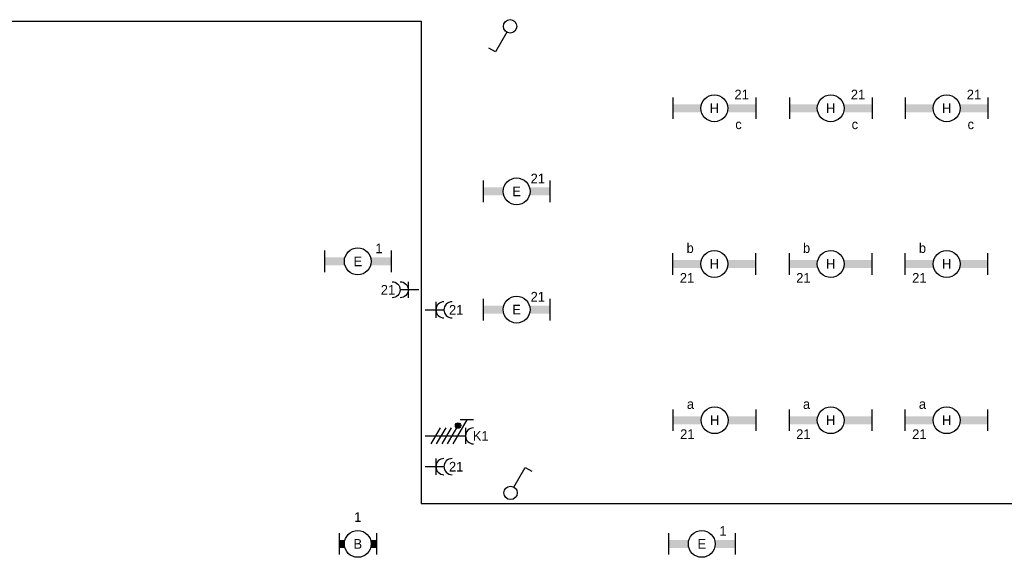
# Model space of a CAD drawing. Extents: x 0 to 84100, y 0 to 59400.
# Tile 9 of 14: x 34004 to 52337, y 31167 to 41180. Entities that reach past the tile are written whole.
import ezdxf
from ezdxf.enums import TextEntityAlignment as Align

# ---------------------------------------------------------------- set-up
doc = ezdxf.new("R2010")
doc.units = 0
doc.layers.get('0').update_dxf_attribs({"linetype": 'CONTINUOUS'})
for name, color, linetype in [('EL6212--', 3, 'CONTINUOUS'), ('EL6221--', 3, 'CONTINUOUS'), ('EL6222--', 3, 'CONTINUOUS'), ('EL6311--', 3, 'CONTINUOUS')]:
    doc.layers.add(name, color=color, linetype=linetype)
doc.styles.add('BURO-018', font='BUROFONT.SHX', dxfattribs={"height": 180})

# ---------------------------------------------------------------- blocks, each defined once
blk = doc.blocks.new('1114A1')
at = {"color": 0, "linetype": 'Continuous'}
for p, q in [((0.62, 3.33), (2.74, 7)), ((2.74, 7), (3.95, 6.3))]:
    blk.add_line(p, q, dxfattribs=at)
blk.add_circle((0, 2.25), 1.25, dxfattribs=at)
at = {"color": 0, "linetype": 'Continuous', "style": 'BURO-018'}
for tag, p in [('E_SLET1', (3.36, 9)), ('E_GKAST', (11.61, 4.38)), ('E_GROEP', (11.61, 1.38))]:
    blk.add_attdef(tag, text='', height=1.8, dxfattribs=at).set_placement(p, align=Align.MIDDLE)
at = {"color": 0, "linetype": 'Continuous', "style": 'BURO-018', "flags": 1}
blk.add_attdef('E_MATCODE', text='', height=1.8, dxfattribs=at).set_placement((0, 0), align=Align.MIDDLE)
blk = doc.blocks.new('1115B6630')
at = {"color": 0}
for p, q in [((-3.5, 2), (-3.5, -2)), ((3.5, 2), (3.5, -2))]:
    blk.add_line(p, q, dxfattribs=at)
at = {"color": 0, "linetype": 'Continuous'}
blk.add_circle((0, 0), 2.5, dxfattribs=at)
at = {"color": 0}
for points in [[(-2.5, 0.75), (-3.5, 0.75), (-2.5, -0.75), (-3.5, -0.75)], [(2.5, 0.75), (3.5, 0.75), (2.5, -0.75), (3.5, -0.75)]]:
    blk.add_solid(points, dxfattribs=at)
at = {"color": 0, "linetype": 'Continuous', "style": 'BURO-018'}
for tag, p in [('E_GROEP', (0, 5)), ('E_GKAST', (0, 5)), ('E_ARMCODE', (0, 0)), ('E_SLET', (4.5, -3))]:
    blk.add_attdef(tag, text='', height=1.8, dxfattribs=at).set_placement(p, align=Align.MIDDLE)
blk = doc.blocks.new('1115B61540')
at = {"color": 0}
for p, q in [((-7.7, 2), (-7.7, -2)), ((7.7, 2), (7.7, -2))]:
    blk.add_line(p, q, dxfattribs=at)
at = {"color": 0, "linetype": 'Continuous'}
blk.add_circle((0, 0), 2.5, dxfattribs=at)
at = {"color": 0}
for points in [[(-2.5, 0.75), (-7.7, 0.75), (-2.5, -0.75), (-7.7, -0.75)], [(2.5, 0.75), (7.7, 0.75), (2.5, -0.75), (7.7, -0.75)]]:
    blk.add_solid(points, dxfattribs=at)
at = {"color": 0, "linetype": 'Continuous', "style": 'BURO-018'}
for tag, p in [('E_GROEP', (0, 5)), ('E_GKAST', (0, 5)), ('E_ARMCODE', (0, 0)), ('E_SLET', (4.5, -3))]:
    blk.add_attdef(tag, text='', height=1.8, dxfattribs=at).set_placement(p, align=Align.MIDDLE)
blk = doc.blocks.new('111304A')
at = {"color": 0, "linetype": 'Continuous'}
for p, q in [((0, 1), (0, 4.5)), ((-1.5, 3), (1.5, 3))]:
    blk.add_line(p, q, dxfattribs=at)
for centre in [(0, 6), (0, 4.5)]:
    blk.add_arc(centre, 1.5, 180, 360, dxfattribs=at)
at = {"color": 0, "linetype": 'Continuous', "style": 'BURO-018'}
for tag in ['E_GROEP', 'E_GKAST']:
    blk.add_attdef(tag, text='', height=1.8, dxfattribs=at).set_placement((0, 8.5), align=Align.MIDDLE)
at = {"color": 0, "linetype": 'Continuous', "style": 'BURO-018', "flags": 1}
for tag, p in [('E_VERMCODE', (13, 8.5)), ('E_MATCODE', (0, 0))]:
    blk.add_attdef(tag, text='', height=1.8, dxfattribs=at).set_placement(p, align=Align.MIDDLE)
blk = doc.blocks.new('1115B61240')
at = {"color": 0}
for p, q in [((-6.2, 2), (-6.2, -2)), ((6.2, 2), (6.2, -2))]:
    blk.add_line(p, q, dxfattribs=at)
at = {"color": 0, "linetype": 'Continuous'}
blk.add_circle((0, 0), 2.5, dxfattribs=at)
at = {"color": 0}
for points in [[(-2.5, 0.75), (-6.2, 0.75), (-2.5, -0.75), (-6.2, -0.75)], [(2.5, 0.75), (6.2, 0.75), (2.5, -0.75), (6.2, -0.75)]]:
    blk.add_solid(points, dxfattribs=at)
at = {"color": 0, "linetype": 'Continuous', "style": 'BURO-018'}
for tag, p in [('E_GROEP', (0, 5)), ('E_GKAST', (0, 5)), ('E_ARMCODE', (0, 0)), ('E_SLET', (4.5, -3))]:
    blk.add_attdef(tag, text='', height=1.8, dxfattribs=at).set_placement(p, align=Align.MIDDLE)
blk = doc.blocks.new('111304D')
at = {"color": 0, "linetype": 'Continuous'}
for p, q in [((-3, 9.98), (-3, 7.48)), ((-3, 8.73), (1.5, 6.13)), ((-1.5, 8.5), (1.5, 8.5)), ((0, 1), (0, 8.5)), ((1.5, 5.13), (-1.5, 6.87)), ((1.5, 4.13), (-1.5, 5.87)), ((1.5, 3.13), (-1.5, 4.87)), ((1.5, 2.13), (-1.5, 3.87))]:
    blk.add_line(p, q, dxfattribs=at)
at = {"color": 0, "linetype": 'Continuous', "const_width": 0.5}
blk.add_lwpolyline([(-1.68, 7.12, 1), (-2.18, 7.12, 1)], format="xyb", close=True, dxfattribs=at)
at = {"color": 0, "linetype": 'Continuous'}
blk.add_circle((-1.93, 7.12), 0.5, dxfattribs=at)
blk.add_arc((0, 10), 1.5, 180, 360, dxfattribs=at)
at = {"color": 0, "linetype": 'Continuous', "style": 'BURO-018'}
for tag in ['E_GROEP', 'E_GKAST']:
    blk.add_attdef(tag, text='', height=1.8, dxfattribs=at).set_placement((0, 12.5), align=Align.MIDDLE)
at = {"color": 0, "linetype": 'Continuous', "style": 'BURO-018', "flags": 1}
for tag, p in [('E_VERMCODE', (13, 12.5)), ('E_MATCODE', (0, 0))]:
    blk.add_attdef(tag, text='', height=1.8, dxfattribs=at).set_placement(p, align=Align.MIDDLE)

msp = doc.modelspace()

# ---------------------------------------------------------------- linework, layer by layer
at = {"layer": 'EL6212--', "color": 4}
for p, q in [((28921, 41153), (41479, 41153)), ((41479, 41153), (41479, 32172)), ((41479, 32172), (55851, 32172))]:
    msp.add_line(p, q, dxfattribs=at)

# ---------------------------------------------------------------- block references
at = {"layer": 'EL6221--'}
ref = msp.add_blockref('111304D', (41455, 33428), dxfattribs=dict(at, xscale=100, yscale=100, zscale=100, rotation=270.0000170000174))
ref.add_attrib('E_GROEP', 'K1', dxfattribs={"layer": '0', "color": 1, "linetype": 'Continuous', "height": 180, "style": 'BURO-018'}).set_placement((42588, 33428), align=Align.MIDDLE)
at = {"layer": 'EL6222--'}
ref = msp.add_blockref('111304A', (41538, 36150), dxfattribs=dict(at, xscale=-100, yscale=100, zscale=100, rotation=90))
ref.add_attrib('E_GROEP', '21', dxfattribs={"layer": '0', "color": 1, "linetype": 'Continuous', "height": 180, "style": 'BURO-018'}).set_placement((40861, 36150), align=Align.MIDDLE)
ref = msp.add_blockref('111304A', (41454, 35776), dxfattribs=dict(at, xscale=100, yscale=100, zscale=100, rotation=270))
ref.add_attrib('E_GROEP', '21', dxfattribs={"layer": '0', "color": 1, "linetype": 'Continuous', "height": 180, "style": 'BURO-018'}).set_placement((42131, 35776), align=Align.MIDDLE)
ref = msp.add_blockref('111304A', (41454, 32856), dxfattribs=dict(at, xscale=100, yscale=100, zscale=100, rotation=270))
ref.add_attrib('E_GROEP', '21', dxfattribs={"layer": '0', "color": 1, "linetype": 'Continuous', "height": 180, "style": 'BURO-018'}).set_placement((42131, 32856), align=Align.MIDDLE)
at = {"layer": 'EL6311--', "xscale": 100, "yscale": 100, "zscale": 100, "rotation": 180}
msp.add_blockref('1114A1', (43136, 41280), dxfattribs=at)
at = {"layer": 'EL6311--'}
ref = msp.add_blockref('1115B61540', (46938, 39530), dxfattribs=dict(at, xscale=100, yscale=100, zscale=100))
ref.add_attrib('E_ARMCODE', 'H', dxfattribs={"layer": '0', "color": 1, "linetype": 'Continuous', "height": 180, "style": 'BURO-018'}).set_placement((46938, 39530), align=Align.MIDDLE)
ref.add_attrib('E_SLET', 'c', dxfattribs={"layer": '0', "color": 1, "linetype": 'Continuous', "height": 180, "style": 'BURO-018'}).set_placement((47388, 39230), align=Align.MIDDLE)
ref.add_attrib('E_GROEP', '21', dxfattribs={"layer": '0', "color": 1, "linetype": 'Continuous', "height": 180, "style": 'BURO-018'}).set_placement((47446, 39787), align=Align.MIDDLE)
ref = msp.add_blockref('1115B61540', (49105, 39530), dxfattribs=dict(at, xscale=100, yscale=100, zscale=100))
ref.add_attrib('E_ARMCODE', 'H', dxfattribs={"layer": '0', "color": 1, "linetype": 'Continuous', "height": 180, "style": 'BURO-018'}).set_placement((49105, 39530), align=Align.MIDDLE)
ref.add_attrib('E_SLET', 'c', dxfattribs={"layer": '0', "color": 1, "linetype": 'Continuous', "height": 180, "style": 'BURO-018'}).set_placement((49555, 39230), align=Align.MIDDLE)
ref.add_attrib('E_GROEP', '21', dxfattribs={"layer": '0', "color": 1, "linetype": 'Continuous', "height": 180, "style": 'BURO-018'}).set_placement((49613, 39787), align=Align.MIDDLE)
ref = msp.add_blockref('1115B61540', (51263, 39530), dxfattribs=dict(at, xscale=100, yscale=100, zscale=100))
ref.add_attrib('E_ARMCODE', 'H', dxfattribs={"layer": '0', "color": 1, "linetype": 'Continuous', "height": 180, "style": 'BURO-018'}).set_placement((51263, 39530), align=Align.MIDDLE)
ref.add_attrib('E_SLET', 'c', dxfattribs={"layer": '0', "color": 1, "linetype": 'Continuous', "height": 180, "style": 'BURO-018'}).set_placement((51713, 39230), align=Align.MIDDLE)
ref.add_attrib('E_GROEP', '21', dxfattribs={"layer": '0', "color": 1, "linetype": 'Continuous', "height": 180, "style": 'BURO-018'}).set_placement((51772, 39787), align=Align.MIDDLE)
ref = msp.add_blockref('1115B61240', (43256, 37982), dxfattribs=dict(at, xscale=100, yscale=100, zscale=100))
ref.add_attrib('E_ARMCODE', 'E', dxfattribs={"layer": '0', "color": 1, "linetype": 'Continuous', "height": 180, "style": 'BURO-018'}).set_placement((43256, 37982), align=Align.MIDDLE)
ref.add_attrib('E_GROEP', '21', dxfattribs={"layer": '0', "color": 1, "linetype": 'Continuous', "height": 180, "style": 'BURO-018'}).set_placement((43651, 38223), align=Align.MIDDLE)
ref = msp.add_blockref('1115B61240', (40300, 36679), dxfattribs=dict(at, xscale=100, yscale=100, zscale=100))
ref.add_attrib('E_ARMCODE', 'E', dxfattribs={"layer": '0', "color": 1, "linetype": 'Continuous', "height": 180, "style": 'BURO-018'}).set_placement((40300, 36679), align=Align.MIDDLE)
ref.add_attrib('E_GROEP', '1', dxfattribs={"layer": '0', "color": 1, "linetype": 'Continuous', "height": 180, "style": 'BURO-018'}).set_placement((40695, 36921), align=Align.MIDDLE)
ref = msp.add_blockref('1115B61540', (46938, 36630), dxfattribs=dict(at, xscale=100, yscale=100, zscale=100, rotation=180))
ref.add_attrib('E_ARMCODE', 'H', dxfattribs={"layer": '0', "color": 1, "linetype": 'Continuous', "height": 180, "style": 'BURO-018'}).set_placement((46938, 36630), align=Align.MIDDLE)
ref.add_attrib('E_SLET', 'b', dxfattribs={"layer": '0', "color": 1, "linetype": 'Continuous', "height": 180, "style": 'BURO-018'}).set_placement((46488, 36930), align=Align.MIDDLE)
ref.add_attrib('E_GROEP', '21', dxfattribs={"layer": '0', "color": 1, "linetype": 'Continuous', "height": 180, "style": 'BURO-018'}).set_placement((46429, 36373), align=Align.MIDDLE)
ref = msp.add_blockref('1115B61540', (49105, 36630), dxfattribs=dict(at, xscale=100, yscale=100, zscale=100, rotation=180))
ref.add_attrib('E_ARMCODE', 'H', dxfattribs={"layer": '0', "color": 1, "linetype": 'Continuous', "height": 180, "style": 'BURO-018'}).set_placement((49105, 36630), align=Align.MIDDLE)
ref.add_attrib('E_SLET', 'b', dxfattribs={"layer": '0', "color": 1, "linetype": 'Continuous', "height": 180, "style": 'BURO-018'}).set_placement((48655, 36930), align=Align.MIDDLE)
ref.add_attrib('E_GROEP', '21', dxfattribs={"layer": '0', "color": 1, "linetype": 'Continuous', "height": 180, "style": 'BURO-018'}).set_placement((48596, 36373), align=Align.MIDDLE)
ref = msp.add_blockref('1115B61540', (51263, 36630), dxfattribs=dict(at, xscale=100, yscale=100, zscale=100, rotation=180))
ref.add_attrib('E_ARMCODE', 'H', dxfattribs={"layer": '0', "color": 1, "linetype": 'Continuous', "height": 180, "style": 'BURO-018'}).set_placement((51263, 36630), align=Align.MIDDLE)
ref.add_attrib('E_SLET', 'b', dxfattribs={"layer": '0', "color": 1, "linetype": 'Continuous', "height": 180, "style": 'BURO-018'}).set_placement((50813, 36930), align=Align.MIDDLE)
ref.add_attrib('E_GROEP', '21', dxfattribs={"layer": '0', "color": 1, "linetype": 'Continuous', "height": 180, "style": 'BURO-018'}).set_placement((50755, 36373), align=Align.MIDDLE)
ref = msp.add_blockref('1115B61240', (43256, 35780), dxfattribs=dict(at, xscale=100, yscale=100, zscale=100))
ref.add_attrib('E_ARMCODE', 'E', dxfattribs={"layer": '0', "color": 1, "linetype": 'Continuous', "height": 180, "style": 'BURO-018'}).set_placement((43256, 35780), align=Align.MIDDLE)
ref.add_attrib('E_GROEP', '21', dxfattribs={"layer": '0', "color": 1, "linetype": 'Continuous', "height": 180, "style": 'BURO-018'}).set_placement((43651, 36021), align=Align.MIDDLE)
ref = msp.add_blockref('1115B61540', (46944, 33720), dxfattribs=dict(at, xscale=100, yscale=100, zscale=100, rotation=180))
ref.add_attrib('E_ARMCODE', 'H', dxfattribs={"layer": '0', "color": 1, "linetype": 'Continuous', "height": 180, "style": 'BURO-018'}).set_placement((46944, 33720), align=Align.MIDDLE)
ref.add_attrib('E_SLET', 'a', dxfattribs={"layer": '0', "color": 1, "linetype": 'Continuous', "height": 180, "style": 'BURO-018'}).set_placement((46494, 34020), align=Align.MIDDLE)
ref.add_attrib('E_GROEP', '21', dxfattribs={"layer": '0', "color": 1, "linetype": 'Continuous', "height": 180, "style": 'BURO-018'}).set_placement((46435, 33462), align=Align.MIDDLE)
ref = msp.add_blockref('1115B61540', (49105, 33720), dxfattribs=dict(at, xscale=100, yscale=100, zscale=100, rotation=180))
ref.add_attrib('E_ARMCODE', 'H', dxfattribs={"layer": '0', "color": 1, "linetype": 'Continuous', "height": 180, "style": 'BURO-018'}).set_placement((49105, 33720), align=Align.MIDDLE)
ref.add_attrib('E_SLET', 'a', dxfattribs={"layer": '0', "color": 1, "linetype": 'Continuous', "height": 180, "style": 'BURO-018'}).set_placement((48655, 34020), align=Align.MIDDLE)
ref.add_attrib('E_GROEP', '21', dxfattribs={"layer": '0', "color": 1, "linetype": 'Continuous', "height": 180, "style": 'BURO-018'}).set_placement((48596, 33462), align=Align.MIDDLE)
ref = msp.add_blockref('1115B61540', (51263, 33720), dxfattribs=dict(at, xscale=100, yscale=100, zscale=100, rotation=180))
ref.add_attrib('E_ARMCODE', 'H', dxfattribs={"layer": '0', "color": 1, "linetype": 'Continuous', "height": 180, "style": 'BURO-018'}).set_placement((51263, 33720), align=Align.MIDDLE)
ref.add_attrib('E_SLET', 'a', dxfattribs={"layer": '0', "color": 1, "linetype": 'Continuous', "height": 180, "style": 'BURO-018'}).set_placement((50813, 34020), align=Align.MIDDLE)
ref.add_attrib('E_GROEP', '21', dxfattribs={"layer": '0', "color": 1, "linetype": 'Continuous', "height": 180, "style": 'BURO-018'}).set_placement((50755, 33462), align=Align.MIDDLE)
at = {"layer": 'EL6311--', "xscale": 100, "yscale": 100, "zscale": 100}
msp.add_blockref('1114A1', (43144, 32142), dxfattribs=at)
at = {"layer": 'EL6311--'}
ref = msp.add_blockref('1115B6630', (40300, 31417), dxfattribs=dict(at, xscale=100, yscale=100, zscale=100))
ref.add_attrib('E_ARMCODE', 'B', dxfattribs={"layer": '0', "color": 1, "linetype": 'Continuous', "height": 180, "style": 'BURO-018'}).set_placement((40300, 31417), align=Align.MIDDLE)
ref.add_attrib('E_GROEP', '1', dxfattribs={"layer": '0', "color": 1, "linetype": 'Continuous', "height": 180, "style": 'BURO-018'}).set_placement((40300, 31917), align=Align.MIDDLE)
ref = msp.add_blockref('1115B61240', (46704, 31417), dxfattribs=dict(at, xscale=100, yscale=100, zscale=100))
ref.add_attrib('E_ARMCODE', 'E', dxfattribs={"layer": '0', "color": 1, "linetype": 'Continuous', "height": 180, "style": 'BURO-018'}).set_placement((46704, 31417), align=Align.MIDDLE)
ref.add_attrib('E_GROEP', '1', dxfattribs={"layer": '0', "color": 1, "linetype": 'Continuous', "height": 180, "style": 'BURO-018'}).set_placement((47099, 31658), align=Align.MIDDLE)

doc.saveas('drawing.dxf')
